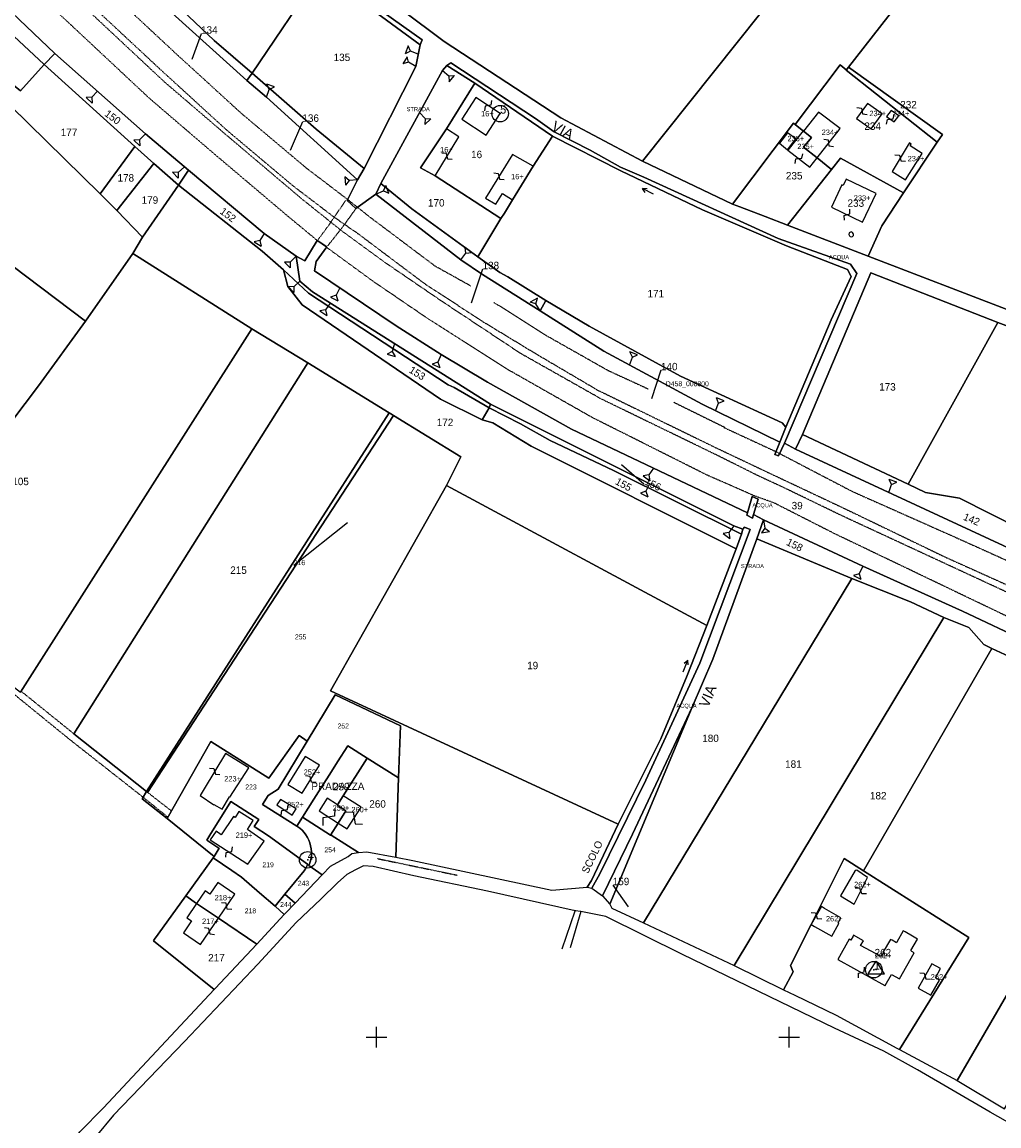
# Model space of a CAD drawing. Header units: metres. Extents: x 13185 to 15083, y -25129 to -23859.
# Tile 5 of 9: x 13828 to 14302, y -24843 to -24308. Entities that reach past the tile are written whole.
import ezdxf

# ---------------------------------------------------------------- set-up
doc = ezdxf.new("R2010")
doc.units = ezdxf.units.M
for name, pattern in [('CONTINUA', [0]), ('FRECCETTA', [1, -1]), ('TRATTEGGIATA2', [0.3, 0.15, -0.15]), ('TRATTO-PUNTO', [0.4, 0.15, -0.125, 0, -0.125])]:
    doc.linetypes.add(name, pattern=pattern)
for name, color, linetype in [('ACQUE', 4, 'CONTINUA'), ('CONFINE', 3, 'CONTINUA'), ('FABBRICATI', 1, 'CONTINUA'), ('FIDUCIALI', 5, 'CONTINUA'), ('LINEEVARIE', 6, 'CONTINUA'), ('PARTICELLE', 7, 'CONTINUA'), ('SIMBOLI', 6, 'CONTINUA'), ('STRADE', 8, 'CONTINUA'), ('TESTI', 3, 'CONTINUA')]:
    doc.layers.add(name, color=color, linetype=linetype)

# ---------------------------------------------------------------- blocks, each defined once
blk = doc.blocks.new('20', base_point=(5, 5))
at = {"layer": 'SIMBOLI'}
blk.add_circle((5, 5), 4, dxfattribs=at)
blk.add_point((5, 5), dxfattribs=at)
blk = doc.blocks.new('3', base_point=(5, 5))
at = {"layer": 'SIMBOLI'}
for p, q in [((5, 0), (5, 10)), ((0, 5), (10, 5))]:
    blk.add_line(p, q, dxfattribs=at)
blk = doc.blocks.new('2', base_point=(2, 5))
at = {"layer": 'SIMBOLI'}
for p, q in [((6, 5), (8, 7)), ((8, 3), (8, 7)), ((2, 5), (6, 5)), ((6, 5), (8, 3))]:
    blk.add_line(p, q, dxfattribs=at)
blk = doc.blocks.new('8', base_point=(5, 5))
at = {"layer": 'SIMBOLI'}
for p, q in [((1, 3), (5, 9)), ((9, 3), (5, 9)), ((1, 3), (9, 3))]:
    blk.add_line(p, q, dxfattribs=at)
blk.add_point((5, 5), dxfattribs=at)
blk = doc.blocks.new('6', base_point=(8, 5))
at = {"layer": 'SIMBOLI'}
for p in [(6, 6), (2, 5), (6, 4)]:
    blk.add_line(p, (8, 5), dxfattribs=at)
blk = doc.blocks.new('9', base_point=(5, 5))
at = {"layer": 'SIMBOLI'}
for p, q in [((2, 5), (4, 6)), ((4, 6), (6, 4)), ((6, 4), (8, 5))]:
    blk.add_line(p, q, dxfattribs=at)
blk = doc.blocks.new('14', base_point=(5, 5))
at = {"layer": 'SIMBOLI'}
for p, q in [((0, 5), (3, 7)), ((3, 7), (7, 3)), ((7, 3), (10, 5))]:
    blk.add_line(p, q, dxfattribs=at)

msp = doc.modelspace()

# ---------------------------------------------------------------- linework, layer by layer
at = {"layer": 'ACQUE'}
msp.add_lwpolyline([(13816.412, -24296.802), (13829.876, -24288.908), (13834.061, -24285.785), (13862.626, -24267.926), (13869.256, -24264.054), (13878.797, -24257.509), (13905.524, -24241.213), (13911.619, -24242.463), (13937.514, -24260.151), (13972.529, -24284.228), (13995.889, -24300.431), (14021.22, -24319.131), (14022.097, -24316.548), (13939.306, -24257.725), (13908.286, -24237.829), (13903.151, -24237.7), (13897.787, -24242.644), (13882.385, -24251.745), (13866.874, -24262.368), (13717.418, -24355.992)], dxfattribs=at)
for points in [[(14197.763, -24512.118), (14232.855, -24429.816), (14229.674, -24425.335), (14194.702, -24412.875), (14129.663, -24383.162), (14118.348, -24378.385), (14103.593, -24370.038), (14086.196, -24361.222), (14077.127, -24354.681), (14036.126, -24327.732), (14034.136, -24328.99), (14047.709, -24337.579), (14085.321, -24363.297), (14118.492, -24380.11), (14157.957, -24398.985), (14198.701, -24416.447), (14228.237, -24428.016), (14230, -24431.322), (14220.385, -24452.325), (14198.463, -24504.309), (14195.477, -24511.649), (14193.108, -24517.572), (14194.884, -24518.241), (14197.763, -24512.118)], [(14182.797, -24546.643), (14185.067, -24539.242), (14182.023, -24537.907), (14179.801, -24545.848), (14179.485, -24546.975), (14182.224, -24548.511), (14182.797, -24546.643)], [(14104.338, -24727.888), (14108.237, -24720.908), (14130.483, -24675.52), (14156.65, -24618.739), (14181.179, -24554.035), (14178.439, -24552.904), (14177.621, -24553.813), (14176.845, -24556.295), (14174.319, -24563.282), (14160.047, -24600.443), (14150.62, -24624.693), (14137.805, -24655.368), (14117.105, -24696.756), (14104.306, -24724.032), (14102.052, -24727.369), (14104.338, -24727.888)]]:
    msp.add_lwpolyline(points, close=True, dxfattribs=at)
at = {"layer": 'CONFINE'}
msp.add_lwpolyline([(13856.316, -24845.955), (13867.815, -24834.297), (13921.464, -24776.89), (13921.89, -24776.434), (13941.981, -24754.936), (13955.371, -24740.608), (13955.849, -24740.097), (13960.658, -24735.06), (13973.665, -24721.434), (13977.677, -24717.231), (13986.396, -24712.406), (13988.081, -24710.944), (13991.275, -24710.607), (13995.407, -24710.171), (14009.401, -24712.802), (14017.607, -24714.345), (14085.011, -24728.801), (14102.052, -24727.369), (14102.052, -24727.369), (14104.338, -24727.888), (14109.608, -24731.467), (14113.045, -24735.543), (14114.002, -24737.476), (14129.369, -24744.577), (14173.406, -24765.333), (14197.294, -24777.033), (14202.825, -24779.742), (14222.76, -24789.435), (14252.173, -24805.315), (14253.454, -24806.006), (14281.433, -24821.093), (14304.353, -24834.848)], dxfattribs=at)
at = {"layer": 'FABBRICATI'}
for points in [[(14048.18, -24344.635), (14041.379, -24355.151), (14053.191, -24362.79), (14059.954, -24352.398), (14048.18, -24344.635)], [(14245.066, -24352.519), (14237.936, -24347.458), (14232.658, -24354.764), (14239.797, -24359.777), (14245.066, -24352.519)], [(14207.028, -24368.701), (14213.631, -24373.806), (14224.725, -24359.629), (14214.161, -24351.667), (14206.897, -24360.866), (14210.792, -24363.946), (14207.028, -24368.701)], [(14253.115, -24353.428), (14249.499, -24350.834), (14247.238, -24353.733), (14250.81, -24356.441), (14253.115, -24353.428)], [(14028.426, -24382.581), (14040.014, -24363.567), (14033.931, -24359.781), (14021.378, -24378.638), (14028.426, -24382.581)], [(14199.125, -24361.64), (14195.383, -24366.662), (14199.245, -24369.906), (14203.188, -24364.67), (14199.125, -24361.64)], [(14210.792, -24363.946), (14206.897, -24360.866), (14206.763, -24360.76), (14199.379, -24370.036), (14210.029, -24378.395), (14213.631, -24373.806), (14207.028, -24368.701), (14210.792, -24363.946)], [(14257.733, -24367.504), (14249.877, -24380.402), (14256.37, -24384.411), (14264.448, -24371.687), (14258.621, -24368.061), (14259.182, -24367.205), (14258.309, -24366.587), (14257.733, -24367.504)], [(14052.901, -24393.324), (14057.812, -24396.317), (14061.04, -24391.146), (14065.966, -24394.222), (14075.943, -24377.858), (14065.879, -24372.127), (14052.901, -24393.324)], [(14227.633, -24384.145), (14226.15, -24387.279), (14225.568, -24386.966), (14220.586, -24397.748), (14235.537, -24404.971), (14242.237, -24391.104), (14227.633, -24384.145)], [(13928.868, -24683.545), (13929.035, -24683.655), (13938.162, -24669.46), (13926.802, -24662.601), (13916.486, -24679.685), (13914.646, -24682.861), (13921.194, -24687.368), (13921.282, -24687.245), (13925.254, -24689.597), (13928.868, -24683.545)], [(13972.436, -24668.21), (13965.462, -24663.94), (13957.061, -24677.495), (13964.057, -24681.818), (13972.436, -24668.21)], [(13959.174, -24692.399), (13961.058, -24689.317), (13953.602, -24684.76), (13951.804, -24687.422), (13959.174, -24692.399)], [(13981.513, -24696.244), (13985.267, -24690.318), (13980.944, -24687.562), (13981.08, -24687.357), (13976.213, -24684.226), (13972.308, -24690.36), (13981.513, -24696.244)], [(13985.267, -24690.318), (13981.513, -24696.244), (13985.874, -24699.029), (13992.549, -24688.603), (13983.854, -24683.049), (13981.08, -24687.357), (13980.944, -24687.562), (13985.267, -24690.318)], [(13931.549, -24693.531), (13930.767, -24693.006), (13924.802, -24701.886), (13922.331, -24700.162), (13919.527, -24704.392), (13937.76, -24716.201), (13945.601, -24704.957), (13937.489, -24699.301), (13938.325, -24698.08), (13940.231, -24695.083), (13933.288, -24690.663), (13931.549, -24693.531)], [(14232.824, -24719.059), (14231.945, -24719.19), (14224.821, -24731.573), (14231.502, -24735.606), (14237.992, -24722.69), (14232.824, -24719.059)], [(13931.462, -24730.689), (13923.171, -24725.033), (13919.293, -24730.712), (13916.981, -24729.133), (13912.853, -24735.172), (13923.481, -24742.384), (13931.462, -24730.689)], [(13906.517, -24749.426), (13914.785, -24755.127), (13923.481, -24742.384), (13912.853, -24735.172), (13908.085, -24742.148), (13910.407, -24743.728), (13906.517, -24749.426)], [(14217.133, -24737.601), (14215.748, -24736.759), (14210.606, -24745.474), (14212.229, -24746.383), (14220.628, -24751.084), (14224.082, -24744.908), (14223.72, -24744.656), (14225.075, -24742.213), (14217.133, -24737.601)], [(14260.613, -24759.138), (14259.521, -24758.461), (14258.955, -24758.104), (14262.189, -24752.535), (14262.223, -24752.476), (14259.85, -24751.137), (14256.138, -24749.042), (14255.251, -24748.541), (14252.134, -24754.067), (14252.013, -24754.282), (14249.863, -24753.069), (14249.064, -24752.618), (14245.632, -24758.685), (14245.915, -24758.844), (14244.606, -24761.012), (14234.624, -24755.599), (14235.995, -24753.272), (14231.261, -24750.526), (14230.997, -24751.002), (14229.859, -24753.058), (14229.095, -24752.58), (14223.608, -24762.4), (14246.426, -24774.999), (14246.565, -24775.065), (14249.674, -24769.705), (14253.427, -24771.75), (14260.613, -24759.138)], [(14269.179, -24764.552), (14262.595, -24776.253), (14268.641, -24779.637), (14272.92, -24772.44), (14270.866, -24771.282), (14273.376, -24766.767), (14269.179, -24764.552)]]:
    msp.add_lwpolyline(points, close=True, dxfattribs=at)
at = {"layer": 'LINEEVARIE', "linetype": 'TRATTEGGIATA2'}
for points in [[(13849.293, -24273.381), (13902.39, -24322.852), (13934.43, -24352.149), (13966.346, -24378.996), (13986.088, -24394.016), (13997.116, -24402.738), (14028.328, -24426.181), (14045.856, -24435.937)], [(13839.848, -24279.298), (13895.086, -24330.766), (13927.327, -24360.246), (13959.616, -24387.407), (13979.561, -24402.576)], [(13982.545, -24408.739), (13964.296, -24394.102), (13926.44, -24362.051), (13897.328, -24337.077), (13859.226, -24301.421), (13838.695, -24282.888)], [(13971.369, -24413.937), (13957.447, -24402.413), (13919.455, -24370.248), (13890.139, -24345.1), (13851.92, -24309.334), (13829.876, -24288.908)], [(13984.991, -24394.593), (13979.561, -24402.576)], [(13979.561, -24402.576), (13977.055, -24406.26), (13971.369, -24413.937)], [(13979.561, -24402.576), (13991.029, -24410.519), (14022.936, -24434.484), (14051.188, -24452.952), (14076.64, -24468.403), (14107.237, -24486.421), (14164.247, -24514.201), (14188.88, -24525.895), (14226.994, -24543.875), (14275.499, -24567.268), (14329.63, -24591.647), (14363.127, -24607.68), (14394.728, -24621.314), (14470.2, -24657.653), (14525.162, -24684.584), (14554.749, -24697.553), (14634.596, -24734.654)], [(13982.545, -24408.739), (13983.814, -24407.133), (13990.109, -24398.41)], [(13976.439, -24416.465), (13982.545, -24408.739)], [(14632.328, -24737.588), (14517.934, -24683.875), (14452.434, -24652.938), (14324.274, -24593.081), (14226.128, -24547.58), (14195.995, -24533.014), (14185.68, -24528.276), (14164.713, -24517.813), (14108.902, -24490.691), (14069.879, -24468.647), (14031.568, -24443.271), (14004.301, -24424.661), (13982.545, -24408.739)], [(14432.013, -24655.692), (14319.649, -24602.806), (14221.979, -24555.995), (14192.611, -24541.053), (14183.212, -24537.706), (14160.129, -24527.562), (14104.596, -24499.704), (14064.609, -24476.99), (14025.647, -24452.267), (13998.084, -24433.456), (13971.369, -24413.937)], [(14056.971, -24443.867), (14081.285, -24459.343), (14112.15, -24476.828), (14131.679, -24485.816)], [(13898.95, -24693.419), (13887.333, -24684.062), (13851.17, -24655.616), (13825.621, -24634.81), (13761.173, -24585.902), (13672.626, -24516.597), (13581.001, -24446.521)], [(14144.143, -24492.308), (14168.891, -24504.484)], [(14168.369, -24504.506), (14193.64, -24516.231), (14230.725, -24535.581), (14279.898, -24557.438), (14334.033, -24581.819), (14357.412, -24592.235)], [(13853.42, -24653.016), (13827.776, -24632.338)], [(13900.662, -24690.396), (13889.227, -24681.46)]]:
    msp.add_lwpolyline(points, dxfattribs=at)
at = {"layer": 'LINEEVARIE'}
for points in [[(14231.07, -24410.529), (14230.768, -24409.969), (14230.006, -24409.712), (14229.14, -24410.113), (14228.881, -24410.974), (14229.234, -24411.635), (14229.588, -24411.992), (14230.402, -24412.047), (14230.758, -24411.948), (14231.116, -24411.493), (14231.22, -24411.037), (14231.07, -24410.529)], [(14096.293, -24738.818), (14053.889, -24729.348), (14018.18, -24721.856), (13998.423, -24717.289), (13993.695, -24717.061), (13989.872, -24718.867), (13985.64, -24721.128), (13981.145, -24725.163), (13973.02, -24733.135), (13961.167, -24744.487), (13942.556, -24764.732), (13907.079, -24802.188), (13872.678, -24837.924), (13855.439, -24858.582), (13847.921, -24867.116), (13840.426, -24881.179), (13824.788, -24906.919), (13812.533, -24927.298), (13804.23, -24940.445), (13790.619, -24957.368), (13782.747, -24965.646), (13756.581, -24991.736), (13762.348, -24997.651), (13780.957, -25008.199)], [(14090.084, -24757.187), (14096.293, -24738.818)], [(14098.993, -24739.173), (14093.896, -24756.736)], [(14096.293, -24738.818), (14096.449, -24738.359)], [(14098.993, -24739.173), (14096.293, -24738.818)], [(14498.647, -24985.326), (14510.299, -24963.421), (14508.339, -24958.896), (14506.464, -24957.719), (14502.057, -24954.297), (14487.905, -24947.273), (14478.067, -24942.149), (14438.945, -24915.565), (14425.371, -24904.992), (14412.758, -24895.389), (14401.106, -24886.806), (14398.369, -24884.864), (14371.944, -24871.586), (14358.392, -24866.797), (14337.186, -24856.946), (14322.016, -24850.272), (14297.424, -24836.395), (14262.187, -24815.919), (14245.809, -24806.753), (14221.966, -24795.67), (14148.313, -24760.027), (14111.185, -24741.57), (14098.993, -24739.173)]]:
    msp.add_lwpolyline(points, dxfattribs=at)
at = {"layer": 'LINEEVARIE', "linetype": 'TRATTO-PUNTO'}
msp.add_lwpolyline([(14000.577, -24713.495), (14039.131, -24721.51)], dxfattribs=at)
at = {"layer": 'PARTICELLE', "color": 2, "linetype": 'FRECCETTA'}
for p, q in [((13915.024, -24313.654), (13910.538, -24326.161)), ((13964.133, -24356.372), (13958.215, -24370.291)), ((14051.437, -24427.8), (14045.863, -24444.207)), ((14137.888, -24476.801), (14133.293, -24490.575)), ((14129.576, -24532.002), (14118.742, -24522.611)), ((13959.957, -24571.255), (13986.052, -24550.526)), ((14114.515, -24726.369), (14121.937, -24736.909))]:
    msp.add_line(p, q, dxfattribs=at)
at = {"layer": 'PARTICELLE'}
for points in [[(14128.99, -24375.447), (14265.874, -24203.481), (14116.854, -24129.194), (14041.936, -24223.5), (13991.84, -24286.561), (14032.821, -24317.467), (14089.434, -24354.441), (14128.99, -24375.447)], [(14227.701, -24331.268), (14228.822, -24329.827), (14310.167, -24225.544), (14280.989, -24210.967), (14265.874, -24203.481), (14128.99, -24375.447), (14172.514, -24396.221), (14202.056, -24357.037), (14202.84, -24357.657), (14224.661, -24328.767), (14227.575, -24331.169), (14227.701, -24331.268)], [(14341.46, -24431.298), (14431.834, -24286.33), (14310.167, -24225.544), (14228.822, -24329.827), (14274.247, -24362.484), (14271.763, -24366.232), (14255.472, -24390.81), (14244.877, -24406.795), (14238.235, -24421.524), (14307.206, -24447.91), (14325.829, -24455.566), (14329.46, -24451.476), (14341.46, -24431.298)], [(13939.844, -24332.858), (13972.529, -24284.228), (13937.514, -24260.151), (13913.865, -24291.428), (13900.272, -24278.316), (13898.404, -24276.824), (13891.14, -24270.206), (13883.114, -24278.788), (13905.878, -24302.192), (13921.466, -24316.934), (13939.844, -24332.858)], [(13937.182, -24336.395), (13939.844, -24332.858), (13921.466, -24316.934), (13905.878, -24302.192), (13883.114, -24278.788), (13878.106, -24283.682), (13901.04, -24303.688), (13937.182, -24336.395)], [(14021.22, -24319.131), (13995.889, -24300.431), (13972.529, -24284.228), (13939.844, -24332.858), (13970.827, -24359.907), (13994.02, -24379.001), (14019.032, -24329.519), (14021.22, -24319.131)], [(13791.571, -24312.297), (13827.527, -24341.35), (13839.033, -24328.525), (13809.626, -24301.332), (13791.571, -24312.297)], [(13809.626, -24301.332), (13839.033, -24328.525), (13844.246, -24323.175), (13816.412, -24296.802), (13809.626, -24301.332)], [(13780.194, -24319.847), (13788.427, -24330.746), (13770.379, -24360.531), (13764.995, -24369.431), (13759.714, -24378.078), (13859.001, -24453.069), (13882.048, -24420.216), (13886.679, -24412.327), (13874.169, -24399.376), (13866.149, -24391.244), (13788.051, -24314.64), (13780.194, -24319.847)], [(13788.051, -24314.64), (13866.149, -24391.244), (13882.969, -24368.375), (13839.033, -24328.525), (13827.527, -24341.35), (13791.571, -24312.297), (13788.051, -24314.64)], [(13844.246, -24323.175), (13839.033, -24328.525), (13882.969, -24368.375), (13892.081, -24376.59), (13904.029, -24387.002), (13908.896, -24379.773), (13888.034, -24362.263), (13844.246, -24323.175)], [(13994.02, -24379.001), (13970.827, -24359.907), (13939.844, -24332.858), (13937.182, -24336.395), (13946.701, -24344.41), (13990.84, -24384.514), (13994.02, -24379.001)], [(14002.12, -24386.197), (14017.16, -24398.501), (14049.23, -24421.853), (14060.357, -24403.243), (14028.426, -24382.581), (14021.378, -24378.638), (14033.931, -24359.781), (14047.709, -24337.579), (14034.136, -24328.99), (14031.988, -24331.515), (14002.12, -24386.197)], [(14213.631, -24373.806), (14220.582, -24379.421), (14224.896, -24373.981), (14255.472, -24390.81), (14271.763, -24366.232), (14227.701, -24331.268), (14227.575, -24331.169), (14224.661, -24328.767), (14202.84, -24357.657), (14205.508, -24359.793), (14206.74, -24360.742), (14206.763, -24360.76), (14206.897, -24360.866), (14210.792, -24363.946), (14207.028, -24368.701), (14213.631, -24373.806)], [(14228.822, -24329.827), (14227.701, -24331.268), (14271.763, -24366.232), (14274.247, -24362.484), (14228.822, -24329.827)], [(14075.943, -24377.858), (14085.321, -24363.297), (14047.709, -24337.579), (14033.931, -24359.781), (14021.378, -24378.638), (14028.426, -24382.581), (14060.357, -24403.243), (14062.1, -24400.563), (14065.966, -24394.222), (14075.943, -24377.858)], [(13626.958, -24416.698), (13791.426, -24543.673), (13836.267, -24484.352), (13859.001, -24453.069), (13759.714, -24378.078), (13739.604, -24362.856), (13735.497, -24360.45), (13726.481, -24353.503), (13626.958, -24416.698)], [(14210.792, -24363.946), (14206.897, -24360.866), (14206.763, -24360.76), (14206.74, -24360.742), (14205.508, -24359.793), (14202.84, -24357.657), (14202.056, -24357.037), (14172.514, -24396.221), (14176.109, -24397.579), (14188.45, -24402.24), (14199.244, -24406.421), (14220.582, -24379.421), (14213.631, -24373.806), (14207.028, -24368.701), (14210.792, -24363.946)], [(14082.022, -24443.027), (14103.113, -24455.414), (14147.433, -24479.59), (14196.643, -24502.27), (14198.463, -24504.309), (14220.385, -24452.325), (14230, -24431.322), (14228.237, -24428.016), (14198.701, -24416.447), (14157.957, -24398.985), (14118.492, -24380.11), (14085.321, -24363.297), (14075.943, -24377.858), (14065.966, -24394.222), (14062.1, -24400.563), (14060.357, -24403.243), (14049.23, -24421.853), (14059.819, -24429.467), (14063.673, -24431.466), (14082.022, -24443.027)], [(13882.969, -24368.375), (13866.149, -24391.244), (13874.169, -24399.376), (13892.081, -24376.59), (13882.969, -24368.375)], [(14244.877, -24406.795), (14255.472, -24390.81), (14224.896, -24373.981), (14220.582, -24379.421), (14199.244, -24406.421), (14238.235, -24421.524), (14244.877, -24406.795)], [(13892.081, -24376.59), (13874.169, -24399.376), (13886.679, -24412.327), (13904.029, -24387.002), (13892.081, -24376.59)], [(13908.896, -24379.773), (13904.029, -24387.002), (13944.699, -24419.073), (13954.925, -24428.055), (13967.021, -24439.431), (14034.782, -24483.921), (14037.674, -24485.153), (14054.71, -24494.932), (14055.278, -24493.21), (13969.007, -24438.782), (13962.881, -24433.525), (13961.111, -24421.543), (13945.556, -24410.453), (13908.896, -24379.773)], [(14079.355, -24448.001), (14082.022, -24443.027), (14063.673, -24431.466), (14059.819, -24429.467), (14049.23, -24421.853), (14017.16, -24398.501), (14002.12, -24386.197), (13999.754, -24391.41), (14040.934, -24423.23), (14051.424, -24430.387), (14079.355, -24448.001)], [(13939.679, -24456.739), (13966.852, -24473.114), (14006.243, -24497.471), (14007.81, -24498.44), (14008.275, -24498.724), (14040.913, -24518.702), (14034.029, -24532.617), (14160.047, -24600.443), (14174.319, -24563.282), (14075.006, -24513.656), (14056.453, -24502.348), (14051.325, -24500.748), (14031.087, -24490.75), (13964.095, -24444.996), (13957.02, -24436.233), (13954.925, -24428.055), (13944.699, -24419.073), (13904.029, -24387.002), (13886.679, -24412.327), (13882.048, -24420.216), (13939.679, -24456.739)], [(13560.238, -24458.606), (13749.8, -24600.475), (13763.363, -24583.095), (13827.487, -24632.791), (13939.679, -24456.739), (13882.048, -24420.216), (13859.001, -24453.069), (13836.267, -24484.352), (13791.426, -24543.673), (13626.958, -24416.698), (13581.97, -24444.516), (13560.238, -24458.606)], [(13954.925, -24428.055), (13957.02, -24436.233), (13964.095, -24444.996), (14031.087, -24490.75), (14051.325, -24500.748), (14054.71, -24494.932), (14037.674, -24485.153), (14034.782, -24483.921), (13967.021, -24439.431), (13954.925, -24428.055)], [(14257.715, -24532.013), (14301.127, -24453.61), (14239.517, -24429.546), (14206.478, -24508.004), (14257.715, -24532.013)], [(14195.477, -24511.649), (14198.463, -24504.309), (14196.643, -24502.27), (14147.433, -24479.59), (14103.113, -24455.414), (14082.022, -24443.027), (14079.355, -24448.001), (14110.273, -24467.499), (14157.839, -24493.291), (14195.477, -24511.649)], [(14338.372, -24570.229), (14387.258, -24485.26), (14384.214, -24483.773), (14361.014, -24476.296), (14301.127, -24453.61), (14257.715, -24532.013), (14266.135, -24536.065), (14282.546, -24538.84), (14326.976, -24561.241), (14338.372, -24570.229)], [(13853.42, -24653.016), (13888.65, -24681.001), (14006.243, -24497.471), (13966.852, -24473.114), (13853.42, -24653.016)], [(14177.621, -24553.813), (14173.204, -24552.268), (14055.278, -24493.21), (14054.71, -24494.932), (14069.875, -24502.722), (14084.123, -24510.761), (14114.864, -24525.38), (14176.845, -24556.295), (14177.621, -24553.813)], [(13977.799, -24632.158), (14034.029, -24532.617), (14040.913, -24518.702), (14008.275, -24498.724), (13889.115, -24681.373), (13888.65, -24681.001), (13886.419, -24684.482), (13898.571, -24694.089), (13919.708, -24656.762), (13947.918, -24674.435), (13962.593, -24653.811), (13966.508, -24656.512), (13979.997, -24634.132), (14011.697, -24649.157), (14010.708, -24674.392), (14009.401, -24712.802), (14017.607, -24714.345), (14085.011, -24728.801), (14102.052, -24727.369), (14104.306, -24724.032), (14117.105, -24696.756), (13977.799, -24632.158)], [(14006.243, -24497.471), (13888.65, -24681.001), (13889.115, -24681.373), (14008.275, -24498.724), (14007.81, -24498.44), (14006.243, -24497.471)], [(14176.845, -24556.295), (14114.864, -24525.38), (14084.123, -24510.761), (14069.875, -24502.722), (14054.71, -24494.932), (14051.325, -24500.748), (14056.453, -24502.348), (14075.006, -24513.656), (14174.319, -24563.282), (14176.845, -24556.295)], [(14334.986, -24576.249), (14338.372, -24570.229), (14326.976, -24561.241), (14282.546, -24538.84), (14266.135, -24536.065), (14257.715, -24532.013), (14206.478, -24508.004), (14203.087, -24514.987), (14334.986, -24576.249)], [(14034.029, -24532.617), (13977.799, -24632.158), (14117.105, -24696.756), (14137.805, -24655.368), (14150.62, -24624.693), (14160.047, -24600.443), (14034.029, -24532.617)], [(14187.61, -24549.3), (14184.309, -24558.566), (14230.434, -24577.73), (14258.751, -24588.988), (14275.035, -24596.581), (14287.011, -24601.463), (14294.343, -24609.669), (14298.146, -24611.617), (14310.778, -24617.466), (14316.11, -24608.769), (14284.05, -24593.585), (14235.701, -24571.822), (14187.61, -24549.3)], [(14129.369, -24744.577), (14230.434, -24577.73), (14184.309, -24558.566), (14162.965, -24616.844), (14152.933, -24640.026), (14113.045, -24735.543), (14114.002, -24737.476), (14129.369, -24744.577)], [(14173.406, -24765.333), (14275.035, -24596.581), (14258.751, -24588.988), (14230.434, -24577.73), (14129.369, -24744.577), (14173.406, -24765.333)], [(14236.048, -24719.429), (14298.146, -24611.617), (14294.343, -24609.669), (14287.011, -24601.463), (14275.035, -24596.581), (14173.406, -24765.333), (14197.294, -24777.033), (14201.924, -24768.335), (14200.631, -24765.258), (14210.606, -24745.474), (14226.718, -24713.516), (14236.048, -24719.429)], [(14281.433, -24821.093), (14382.89, -24646.202), (14359.199, -24635.171), (14346.538, -24635.206), (14310.778, -24617.466), (14298.146, -24611.617), (14236.048, -24719.429), (14287.024, -24751.739), (14253.454, -24806.006), (14281.433, -24821.093)], [(14010.708, -24674.392), (14011.697, -24649.157), (13979.997, -24634.132), (13966.508, -24656.512), (13952.415, -24679.892), (13947.592, -24682.878), (13944.85, -24687.19), (13961.403, -24697.712), (13964.145, -24693.4), (13969.717, -24684.634), (13978.174, -24671.329), (13981.165, -24666.623), (13986.151, -24658.78), (13995.593, -24664.783), (14010.708, -24674.392)], [(14113.045, -24735.543), (14152.933, -24640.026), (14124.097, -24701.663), (14109.608, -24731.467), (14113.045, -24735.543)], [(14378.56, -24832.674), (14472.734, -24687.662), (14382.89, -24646.202), (14281.433, -24821.093), (14304.353, -24834.848), (14321.578, -24805.152), (14331.569, -24787.888), (14366.188, -24808.166), (14358.76, -24820.994), (14378.56, -24832.674)], [(13968.503, -24711.688), (13968.487, -24710.195), (13968.372, -24708.736), (13968.122, -24707.292), (13967.739, -24705.879), (13967.225, -24704.506), (13966.587, -24703.187), (13965.829, -24701.933), (13964.958, -24700.755), (13964, -24699.678), (13962.907, -24698.669), (13961.403, -24697.712), (13944.85, -24687.19), (13947.592, -24682.878), (13952.415, -24679.892), (13966.508, -24656.512), (13962.593, -24653.811), (13947.918, -24674.435), (13919.708, -24656.762), (13898.571, -24694.089), (13920.575, -24711.764), (13921.383, -24712.413), (13923.87, -24708.459), (13923.13, -24708.044), (13917.765, -24704.631), (13919.343, -24702.105), (13929.484, -24685.864), (13942.989, -24694.464), (13940.726, -24698.004), (13947.652, -24702.412), (13966.59, -24716.261), (13967.261, -24716.751), (13967.596, -24715.954), (13968.02, -24714.552), (13968.31, -24713.117), (13968.503, -24711.688)], [(13981.08, -24687.357), (13983.854, -24683.049), (13995.593, -24664.783), (13986.151, -24658.78), (13981.165, -24666.623), (13978.174, -24671.329), (13969.717, -24684.634), (13964.145, -24693.4), (13977.813, -24702.069), (13981.513, -24696.244), (13985.267, -24690.318), (13980.944, -24687.562), (13981.08, -24687.357)], [(13981.513, -24696.244), (13977.813, -24702.069), (13978.02, -24702.2), (13991.275, -24710.607), (13995.407, -24710.171), (14009.401, -24712.802), (14010.708, -24674.392), (13995.593, -24664.783), (13983.854, -24683.049), (13981.08, -24687.357), (13980.944, -24687.562), (13985.267, -24690.318), (13981.513, -24696.244)], [(13966.59, -24716.261), (13947.652, -24702.412), (13940.726, -24698.004), (13942.989, -24694.464), (13929.484, -24685.864), (13919.343, -24702.105), (13917.765, -24704.631), (13923.13, -24708.044), (13923.87, -24708.459), (13921.383, -24712.413), (13920.89, -24713.099), (13929.965, -24719.306), (13934.584, -24722.465), (13943.365, -24730.07), (13950.865, -24736.564), (13955.701, -24730.716), (13964.96, -24719.344), (13965.731, -24718.116), (13966.385, -24716.822), (13966.59, -24716.261)], [(13968.503, -24711.688), (13968.31, -24713.117), (13968.02, -24714.552), (13967.596, -24715.954), (13967.261, -24716.751), (13973.665, -24721.434), (13977.677, -24717.231), (13986.396, -24712.406), (13988.081, -24710.944), (13991.275, -24710.607), (13978.02, -24702.2), (13977.813, -24702.069), (13964.145, -24693.4), (13961.403, -24697.712), (13962.907, -24698.669), (13964, -24699.678), (13964.958, -24700.755), (13965.829, -24701.933), (13966.587, -24703.187), (13967.225, -24704.506), (13967.739, -24705.879), (13968.122, -24707.292), (13968.372, -24708.736), (13968.487, -24710.195), (13968.503, -24711.688)], [(13941.981, -24754.936), (13955.371, -24740.608), (13950.865, -24736.564), (13943.365, -24730.07), (13934.584, -24722.465), (13929.965, -24719.306), (13920.89, -24713.099), (13907.578, -24731.593), (13912.853, -24735.172), (13923.481, -24742.384), (13941.981, -24754.936)], [(13973.665, -24721.434), (13967.261, -24716.751), (13966.59, -24716.261), (13966.385, -24716.822), (13965.731, -24718.116), (13964.96, -24719.344), (13955.701, -24730.716), (13960.658, -24735.06), (13973.665, -24721.434)], [(14200.631, -24765.258), (14201.924, -24768.335), (14197.294, -24777.033), (14202.825, -24779.742), (14222.76, -24789.435), (14252.173, -24805.315), (14253.454, -24806.006), (14287.024, -24751.739), (14236.048, -24719.429), (14226.718, -24713.516), (14210.606, -24745.474), (14200.631, -24765.258)], [(13907.578, -24731.593), (13894.238, -24750.127), (13892.545, -24752.48), (13892.008, -24753.377), (13921.464, -24776.89), (13921.89, -24776.434), (13941.981, -24754.936), (13923.481, -24742.384), (13912.853, -24735.172), (13907.578, -24731.593)], [(13955.849, -24740.097), (13960.658, -24735.06), (13955.701, -24730.716), (13950.865, -24736.564), (13955.371, -24740.608), (13955.849, -24740.097)]]:
    msp.add_lwpolyline(points, close=True, dxfattribs=at)
for points in [[(13816.412, -24296.802), (13844.246, -24323.175), (13888.034, -24362.263), (13908.896, -24379.773), (13945.556, -24410.453), (13961.111, -24421.543), (13965.269, -24423.746), (13971.369, -24413.937), (13976.032, -24417.005), (13970.759, -24424.08), (13969.973, -24428.641), (14009.603, -24455.279), (14031.398, -24469.191), (14053.806, -24482.549), (14094.472, -24505.337), (14179.801, -24545.848), (14182.023, -24537.907), (14185.067, -24539.242), (14182.797, -24546.643), (14187.61, -24549.3), (14235.701, -24571.822), (14284.05, -24593.585), (14316.11, -24608.769)], [(14334.986, -24576.249), (14203.087, -24514.987), (14197.763, -24512.118), (14194.884, -24518.241), (14193.108, -24517.572), (14195.477, -24511.649), (14157.839, -24493.291), (14110.273, -24467.499), (14079.355, -24448.001), (14051.424, -24430.387), (14040.934, -24423.23), (13999.754, -24391.41), (13990.109, -24398.41), (13985.857, -24394.583), (13990.84, -24384.514), (13946.701, -24344.41), (13937.182, -24336.395), (13901.04, -24303.688)], [(13815.529, -24907.885), (13844.436, -24862.43), (13856.316, -24845.955), (13867.815, -24834.297), (13921.464, -24776.89), (13892.008, -24753.377), (13892.545, -24752.48), (13894.238, -24750.127), (13907.578, -24731.593), (13920.89, -24713.099), (13921.383, -24712.413), (13921.383, -24712.413), (13920.575, -24711.764), (13898.571, -24694.089), (13886.419, -24684.482), (13888.65, -24681.001), (13853.42, -24653.016), (13966.852, -24473.114), (13939.679, -24456.739), (13827.487, -24632.791)]]:
    msp.add_lwpolyline(points, dxfattribs=at)
at = {"layer": 'STRADE'}
for points in [[(13939.306, -24257.725), (14022.097, -24316.548), (14021.22, -24319.131), (14019.032, -24329.519), (13994.02, -24379.001), (13990.84, -24384.514), (13985.857, -24394.583), (13990.109, -24398.41), (13999.754, -24391.41), (14002.12, -24386.197), (14031.988, -24331.515), (14034.136, -24328.99), (14036.126, -24327.732), (14077.127, -24354.681), (14086.196, -24361.222), (14103.593, -24370.038), (14118.348, -24378.385), (14129.663, -24383.162), (14194.702, -24412.875), (14229.674, -24425.335), (14232.855, -24429.816), (14197.763, -24512.118), (14203.087, -24514.987), (14206.478, -24508.004), (14239.517, -24429.546), (14301.127, -24453.61), (14361.014, -24476.296)], [(14431.834, -24286.33), (14341.46, -24431.298), (14329.46, -24451.476), (14325.829, -24455.566), (14307.206, -24447.91), (14238.235, -24421.524), (14199.244, -24406.421), (14188.45, -24402.24), (14176.109, -24397.579), (14172.514, -24396.221), (14128.99, -24375.447), (14089.434, -24354.441), (14032.821, -24317.467), (13991.84, -24286.561)]]:
    msp.add_lwpolyline(points, dxfattribs=at)
msp.add_lwpolyline([(14109.608, -24731.467), (14124.097, -24701.663), (14152.933, -24640.026), (14162.965, -24616.844), (14184.309, -24558.566), (14187.61, -24549.3), (14182.797, -24546.643), (14182.224, -24548.511), (14179.485, -24546.975), (14179.801, -24545.848), (14094.472, -24505.337), (14053.806, -24482.549), (14031.398, -24469.191), (14009.603, -24455.279), (13969.973, -24428.641), (13970.759, -24424.08), (13976.032, -24417.005), (13971.369, -24413.937), (13965.269, -24423.746), (13961.111, -24421.543), (13962.881, -24433.525), (13969.007, -24438.782), (14055.278, -24493.21), (14173.204, -24552.268), (14177.621, -24553.813), (14178.439, -24552.904), (14181.179, -24554.035), (14156.65, -24618.739), (14130.483, -24675.52), (14108.237, -24720.908), (14104.338, -24727.888), (14109.608, -24731.467)], close=True, dxfattribs=at)

# ---------------------------------------------------------------- block references
at = {"layer": 'FIDUCIALI'}
for p in [(14059.954, -24352.398), (13966.716, -24714.068), (14241.039, -24767.35)]:
    msp.add_blockref('20', p, dxfattribs=at)
at = {"layer": 'SIMBOLI'}
for name, p, rotation in [('2', (14020.274, -24323.619), 159.122), ('2', (14019.032, -24329.519), 150.011), ('2', (14031.988, -24331.515), 319.276), ('2', (13946.701, -24344.41), 70.364), ('2', (13864.775, -24341.501), 228.226), ('9', (14054.067, -24348.517), 236.592), ('9', (14235.297, -24351.111), 324.203), ('2', (14020.887, -24351.837), 312.572), ('9', (14249.024, -24355.087), 52.831), ('2', (13888.034, -24362.263), 226.106), ('9', (14219.178, -24366.717), 141.989), ('9', (14034.22, -24373.074), 148.636), ('9', (14204.704, -24374.215), 51.856), ('9', (14253.805, -24373.953), 328.673), ('2', (13906.962, -24378.15), 222.725), ('9', (14059.39, -24382.726), 328.558), ('2', (13990.84, -24384.514), 185.308), ('2', (13999.754, -24391.41), 22.404), ('6', (14128.974, -24388.738), 152.533), ('9', (14228.061, -24401.359), 64.233), ('2', (13945.556, -24410.453), 238.826), ('2', (14040.934, -24423.23), 51.799), ('2', (13961.111, -24421.543), 224.616), ('2', (13962.881, -24433.525), 224.1), ('2', (13982.279, -24436.912), 242.436), ('2', (13977.586, -24444.194), 236.133), ('2', (14079.355, -24448.001), 120.502), ('2', (14008.694, -24463.82), 254.469), ('2', (14031.398, -24469.191), 245.473), ('2', (14122.718, -24474.247), 70.594), ('2', (14164.238, -24496.412), 66.812), ('2', (14134.299, -24524.245), 235.274), ('2', (14132.39, -24531.828), 243.238), ('2', (14248.319, -24535.995), 70.708), ('2', (14173.204, -24552.268), 233.841), ('2', (14187.61, -24549.3), 279.108), ('2', (14235.701, -24571.822), 243.067), ('6', (14150.86, -24617.339), 67.671), ('9', (13921.644, -24671.143), 328.902), ('9', (13968.247, -24675.014), 148.407), ('9', (13955.489, -24689.91), 55.982), ('14', (13976.911, -24693.302), 234.357), ('14', (13989.212, -24693.816), -35.698), ('9', (13928.644, -24710.296), 57.071), ('9', (14234.747, -24729.148), 153.335), ('9', (13927.472, -24736.536), 145.714), ('9', (14213.177, -24741.117), 329.475), ('9', (13919.133, -24748.755), 145.714), ('9', (14235.017, -24768.699), 61.082), ('9', (14265.887, -24770.402), 330.678)]:
    msp.add_blockref(name, p, dxfattribs=dict(at, rotation=rotation))
for name, p in [('8', (14242.245, -24767.266)), ('3', (14000, -24800)), ('3', (14200, -24800))]:
    msp.add_blockref(name, p, dxfattribs=at)

# ---------------------------------------------------------------- texts
at = {"layer": 'ACQUE', "color": 7}
for p in [(14219.239, -24422.987), (14182.195, -24543.209), (14145.365, -24640.396)]:
    msp.add_text('ACQUA', height=2, dxfattribs=at).set_placement(p)
at = {"layer": 'CONFINE', "color": 7}
msp.add_text('D458_008800', height=2.4, dxfattribs=at).set_placement((14140.25, -24484.529))
at = {"layer": 'FABBRICATI', "color": 7}
for s, p in [('16+', (14050.704, -24353.713)), ('234+', (14238.877, -24353.618)), ('234+', (14250.134, -24353.638)), ('234+', (14215.778, -24362.737)), ('235+', (14199.201, -24365.773)), ('16+', (14030.858, -24371.181)), ('235+', (14203.953, -24369.578)), ('234+', (14257.446, -24375.499)), ('16+', (14065.268, -24384.222)), ('233+', (14231.314, -24394.558)), ('252+', (13964.741, -24672.879)), ('223+', (13926.272, -24676.099)), ('252+', (13956.685, -24688.58)), ('259+', (13978.762, -24690.235)), ('260+', (13987.9, -24691.039)), ('219+', (13931.789, -24703.432)), ('262+', (14231.46, -24727.333)), ('218+', (13921.627, -24733.709)), ('217+', (13915.515, -24745.15)), ('262+', (14217.825, -24743.922)), ('262+', (14241.518, -24761.803)), ('262+', (14268.621, -24772.095))]:
    msp.add_text(s, height=2.6, dxfattribs=at).set_placement(p)
at = {"layer": 'FIDUCIALI'}
for s, p in [('5', (14059.954, -24352.398)), ('4', (13966.716, -24714.068)), ('1', (14241.039, -24767.35))]:
    msp.add_text(s, height=4, dxfattribs=at).set_placement(p)
at = {"layer": 'PARTICELLE', "color": 7}
for s, height, p in [('134', 3.6, (13915.024, -24313.654)), ('135', 3.6, (13979.281, -24326.927)), ('232', 3.6, (14253.822, -24349.846)), ('136', 3.6, (13964.133, -24356.372)), ('177', 3.6, (13847.045, -24363.266)), ('234', 3.6, (14236.436, -24360.266)), ('16', 3.6, (14045.881, -24373.975)), ('235', 3.6, (14198.427, -24384.297)), ('178', 3.6, (13874.545, -24385.325)), ('179', 3.6, (13886.237, -24396.091)), ('170', 3.6, (14024.996, -24397.426)), ('233', 3.6, (14228.289, -24397.565)), ('138', 3.6, (14051.437, -24427.8)), ('171', 3.6, (14131.353, -24441.459)), ('140', 3.6, (14137.888, -24476.801)), ('173', 3.6, (14243.603, -24486.638)), ('172', 3.6, (14029.241, -24503.828)), ('105', 3.6, (13823.567, -24532.478)), ('39', 3.6, (14201.212, -24544.197)), ('216', 2.4, (13959.957, -24571.255)), ('215', 3.6, (13929.177, -24575.478)), ('255', 2.4, (13960.521, -24607.229)), ('19', 3.6, (14073.04, -24621.699)), ('252', 2.4, (13981.171, -24650.41)), ('180', 3.6, (14157.882, -24656.995)), ('181', 3.6, (14198.04, -24669.482)), ('223', 2.4, (13936.474, -24679.962)), ('259', 3.6, (13978.967, -24680.424)), ('182', 3.6, (14239.144, -24684.793)), ('260', 3.6, (13996.546, -24688.792)), ('254', 2.4, (13974.814, -24710.411)), ('219', 2.4, (13944.776, -24717.658)), ('159', 3.6, (14114.515, -24726.369)), ('243', 2.4, (13961.922, -24726.653)), ('244', 2.4, (13953.349, -24736.913)), ('218', 2.4, (13936.203, -24740.005)), ('217', 3.6, (13918.494, -24763.335)), ('262', 3.6, (14241.388, -24760.847))]:
    msp.add_text(s, height=height, dxfattribs=at).set_placement(p)
for s, rotation, p in [('150', 323.516, (13867.943, -24353.179)), ('152', 323.287, (13923.792, -24400.498)), ('153', 327.813, (14015.441, -24477.58)), ('155', 331.251, (14115.391, -24531.775)), ('156', 334.747, (14129.576, -24532.002)), ('142', 337.21, (14284.019, -24549.146)), ('158', 333.715, (14198.278, -24561.277))]:
    msp.add_text(s, height=3.6, rotation=rotation, dxfattribs=at).set_placement(p)
at = {"layer": 'STRADE', "color": 7}
for p in [(14014.643, -24351.222), (14176.617, -24572.702)]:
    msp.add_text('STRADA', height=2, dxfattribs=at).set_placement(p)
at = {"layer": 'TESTI', "color": 3}
for s, height, rotation, p in [('VIA', 5, 330.965, (14084.352, -24360.067)), ('VIA', 5, 67.729, (14160.803, -24640.65)), ('SCOLO', 3.6, 64.233, (14102.491, -24721.081))]:
    msp.add_text(s, height=height, rotation=rotation, dxfattribs=at).set_placement(p)
msp.add_text('PRADAZZA', height=3.6, dxfattribs=at).set_placement((13968.507, -24680.201))

doc.saveas('drawing.dxf')
